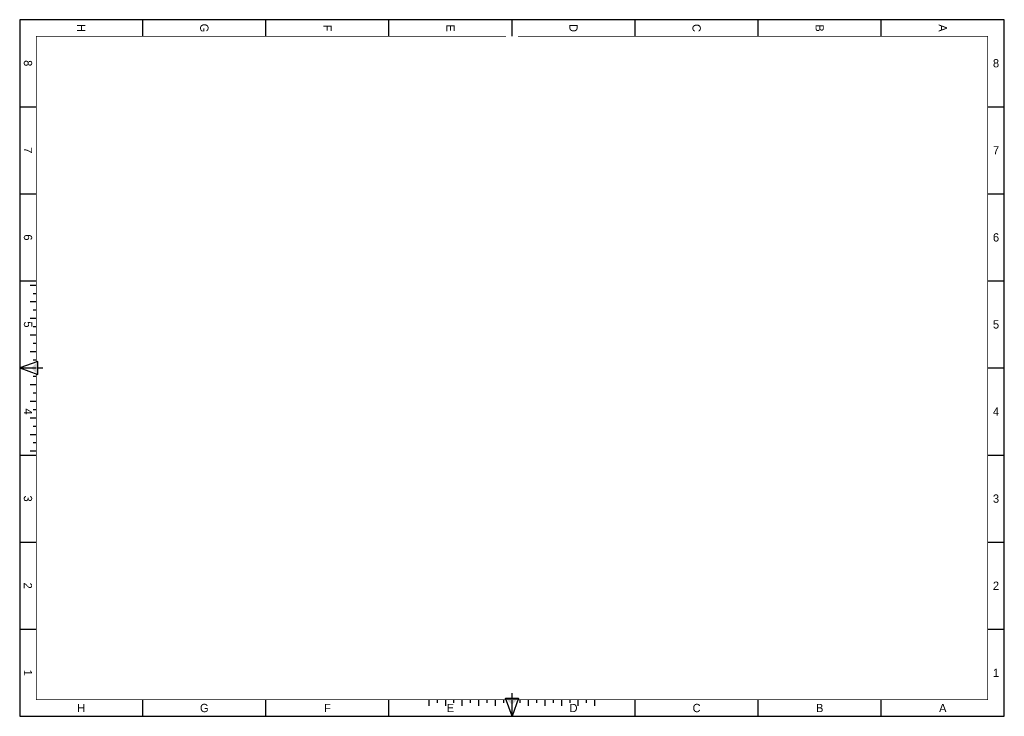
# Model space of a CAD drawing. Extents: x 0 to 594, y 0 to 420.
import ezdxf
from ezdxf.enums import TextEntityAlignment as Align

# ---------------------------------------------------------------- set-up
doc = ezdxf.new("R2010")
doc.units = 0
doc.header["$LTSCALE"] = 10
doc.linetypes.add('CONTINU', pattern=[0])
doc.layers.add('FORMAT', color=15, linetype='CONTINU')

msp = doc.modelspace()

# ---------------------------------------------------------------- linework, layer by layer
at = {"layer": 'FORMAT', "color": 0}
for p, q in [((74.25, 410), (74.25, 420)), ((148.5, 410), (148.5, 420)), ((222.75, 410), (222.75, 420)), ((297, 410), (297, 420)), ((371.25, 410), (371.25, 420)), ((445.5, 410), (445.5, 420)), ((519.75, 410), (519.75, 420)), ((0, 367.5), (10, 367.5)), ((584, 367.5), (594, 367.5)), ((0, 315), (10, 315)), ((584, 315), (594, 315)), ((0, 262.5), (10, 262.5)), ((584, 262.5), (594, 262.5)), ((6.34, 260), (10, 260)), ((6.34, 250), (10, 250)), ((6.34, 250), (10, 250)), ((8.17, 255), (10, 255)), ((8.17, 255), (10, 255)), ((8.17, 245), (10, 245)), ((8.17, 245), (10, 245)), ((6.34, 240), (10, 240)), ((6.34, 240), (10, 240)), ((8.17, 235), (10, 235)), ((8.17, 235), (10, 235)), ((6.34, 230), (10, 230)), ((6.34, 230), (10, 230)), ((6.34, 220), (10, 220)), ((6.34, 220), (10, 220)), ((8.17, 225), (10, 225)), ((8.17, 225), (10, 225)), ((8.17, 215), (10, 215)), ((8.17, 215), (10, 215)), ((0, 210), (10, 210)), ((0, 210), (10, 210)), ((6.34, 210), (10, 210)), ((584, 210), (594, 210)), ((8.17, 205), (10, 205)), ((8.17, 205), (10, 205)), ((6.34, 200), (10, 200)), ((6.34, 200), (10, 200)), ((8.17, 195), (10, 195)), ((8.17, 195), (10, 195)), ((6.34, 190), (10, 190)), ((6.34, 190), (10, 190)), ((8.17, 185), (10, 185)), ((8.17, 185), (10, 185)), ((6.34, 180), (10, 180)), ((6.34, 180), (10, 180)), ((8.17, 175), (10, 175)), ((8.17, 175), (10, 175)), ((6.34, 170), (10, 170)), ((8.17, 170), (10, 170)), ((8.17, 165), (10, 165)), ((8.17, 165), (10, 165)), ((0, 157.5), (10, 157.5)), ((6.34, 160), (10, 160)), ((584, 157.5), (594, 157.5)), ((0, 105), (10, 105)), ((584, 105), (594, 105)), ((0, 52.5), (10, 52.5)), ((584, 52.5), (594, 52.5)), ((74.25, 0), (74.25, 10)), ((148.5, 0), (148.5, 10)), ((222.75, 0), (222.75, 10)), ((247, 6.34), (247, 10)), ((252, 8.17), (252, 10)), ((252, 8.17), (252, 10)), ((257, 8.17), (257, 10)), ((257, 6.34), (257, 10)), ((262, 8.17), (262, 10)), ((262, 8.17), (262, 10)), ((267, 6.34), (267, 10)), ((267, 6.34), (267, 10)), ((272, 8.17), (272, 10)), ((272, 8.17), (272, 10)), ((277, 6.34), (277, 10)), ((277, 6.34), (277, 10)), ((282, 8.17), (282, 10)), ((282, 8.17), (282, 10)), ((287, 6.34), (287, 10)), ((287, 6.34), (287, 10)), ((292, 8.17), (292, 10)), ((292, 8.17), (292, 10)), ((297, 6.34), (297, 10)), ((297, 0), (297, 10)), ((302, 8.17), (302, 10)), ((302, 8.17), (302, 10)), ((307, 6.34), (307, 10)), ((307, 6.34), (307, 10)), ((312, 8.17), (312, 10)), ((312, 8.17), (312, 10)), ((317, 6.34), (317, 10)), ((317, 6.34), (317, 10)), ((322, 8.17), (322, 10)), ((322, 8.17), (322, 10)), ((327, 6.34), (327, 10)), ((327, 6.34), (327, 10)), ((332, 8.17), (332, 10)), ((332, 8.17), (332, 10)), ((337, 6.34), (337, 10)), ((337, 6.34), (337, 10)), ((342, 8.17), (342, 10)), ((342, 8.17), (342, 10)), ((347, 6.34), (347, 10)), ((371.25, 0), (371.25, 10)), ((445.5, 0), (445.5, 10)), ((519.75, 0), (519.75, 10)), ((584, 0), (594, 0))]:
    msp.add_line(p, q, dxfattribs=at)
for points in [[(0, 420), (0, 0), (594, 0), (594, 420)], [(0, 210), (11, 206), (11, 214)], [(297, 0), (293, 11), (301, 11)]]:
    msp.add_lwpolyline(points, close=True, dxfattribs=at)
at = {"layer": 'FORMAT', "color": 0, "const_width": 0.5}
for points in [[(10, 206.36), (10, 10), (584, 10), (584, 410), (300.64, 410)], [(293.36, 410), (10, 410), (10, 213.64)]]:
    msp.add_lwpolyline(points, dxfattribs=at)
at = {"layer": 'FORMAT', "color": 0}
for points in [[(11, 210), (14, 210)], [(297, 11), (297, 14)]]:
    msp.add_lwpolyline(points, dxfattribs=at)
for points in [[(11, 214), (11, 206), (7, 210)], [(301, 11), (293, 11), (297, 7)]]:
    msp.add_solid(points, dxfattribs=at)

# ---------------------------------------------------------------- texts
for s, p in [('H', (37.12, 415)), ('G', (111.38, 415)), ('F', (185.62, 415)), ('E', (259.88, 415)), ('D', (334.12, 415)), ('C', (408.38, 415)), ('B', (482.62, 415)), ('A', (556.88, 415)), ('8', (5, 393.75)), ('7', (5, 341.25)), ('6', (5, 288.75)), ('5', (5, 236.25)), ('4', (5, 183.75)), ('3', (5, 131.25)), ('2', (5, 78.75)), ('1', (5, 26.25))]:
    msp.add_text(s, height=5, rotation=270, dxfattribs=at).set_placement(p, align=Align.MIDDLE)
for s, p in [('8', (589, 393.75)), ('7', (589, 341.25)), ('6', (589, 288.75)), ('5', (589, 236.25)), ('4', (589, 183.75)), ('3', (589, 131.25)), ('2', (589, 78.75)), ('1', (589, 26.25)), ('H', (37.12, 5)), ('G', (111.38, 5)), ('F', (185.62, 5)), ('E', (259.88, 5)), ('D', (334.12, 5)), ('C', (408.38, 5)), ('B', (482.62, 5)), ('A', (556.88, 5))]:
    msp.add_text(s, height=5, dxfattribs=at).set_placement(p, align=Align.MIDDLE)

doc.saveas('drawing.dxf')
